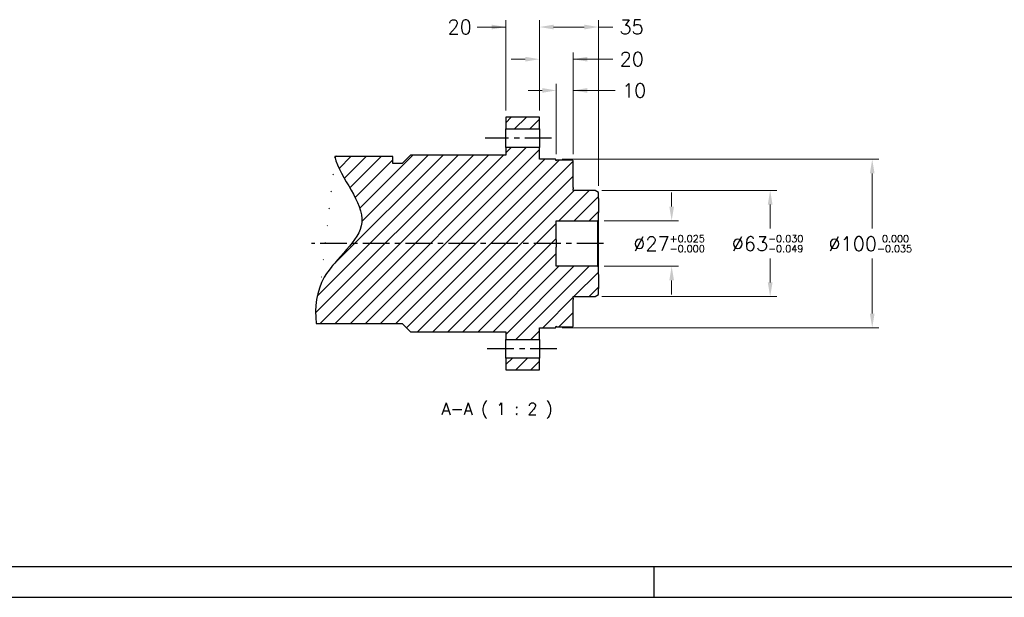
# Model space of a CAD drawing. Extents: x 47048 to 48733, y -2861 to -1673.
# Tile 2 of 21: x 47512 to 48097, y -2861 to -2517. Entities that reach past the tile are written whole.
import ezdxf

# ---------------------------------------------------------------- set-up
doc = ezdxf.new("R2010")
doc.units = 0
doc.header["$LTSCALE"] = 25.4
doc.linetypes.add('CENTER', pattern=[2, 1.25, -0.25, 0.25, -0.25])
doc.layers.get('0').update_dxf_attribs({"linetype": 'CONTINUOUS'})
doc.layers.get('Defpoints').update_dxf_attribs({"linetype": 'CONTINUOUS'})
for name, color, linetype in [('ATA-CENTER', 133, 'CENTER'), ('ATA-HATCH', 252, 'CONTINUOUS'), ('ATA-TEXT', 7, 'CONTINUOUS')]:
    doc.layers.add(name, color=color, linetype=linetype)
doc.layers.add('ATA-DIM', color=252, linetype='CONTINUOUS', lineweight=25)
doc.styles.get("Standard").update_dxf_attribs({"font": 'simplex.shx'})
doc.dimstyles.new('ata_A1', dxfattribs={"dimtxt": 4.2, "dimasz": 4.2, "dimexe": 2, "dimexo": 2, "dimgap": 2, "dimtad": 0, "dimtih": 1, "dimtoh": 1, "dimdec": 6, "dimdsep": 46, "dimtxsty": 'Standard', "dimcen": 0, "dimclrd": 252, "dimclre": 252, "dimclrt": 4, "dimadec": 6, "dimazin": 2, "dimtfac": 1, "dimtdec": 6, "dimtofl": 0, "dimtmove": 0, "dimatfit": 3, "dimfxl": 0, "dimtolj": 1, "dimtzin": 0, "dimlwd": 0, "dimlwe": 0, "dimarcsym": 0})

# ---------------------------------------------------------------- blocks, each defined once
blk = doc.blocks.new('*D19428')
at = {"layer": 'ATA-DIM', "color": 252, "lineweight": 0}
for p, q in [((47858.03966307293, -2618.905357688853), (47962.03966307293, -2618.905357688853)), ((47958.03966307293, -2627.305357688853), (47958.03966307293, -2641.505357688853)), ((47958.03966307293, -2673.505357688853), (47958.03966307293, -2659.305357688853)), ((47858.03966307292, -2681.905357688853), (47962.03966307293, -2681.905357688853))]:
    blk.add_line(p, q, dxfattribs=at)
at = {"layer": 'ATA-DIM', "color": 252}
for points in [[(47959.43966307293, -2627.305357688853), (47956.63966307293, -2627.305357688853), (47958.03966307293, -2618.905357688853)], [(47956.63966307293, -2673.505357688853), (47959.43966307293, -2673.505357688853), (47958.03966307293, -2681.905357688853)]]:
    blk.add_solid(points, dxfattribs=at)
at = {"layer": 'Defpoints', "color": 0}
for p in [(47854.03966307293, -2618.905357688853), (47854.03966307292, -2681.905357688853), (47958.03966307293, -2681.905357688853)]:
    blk.add_point(p, dxfattribs=at)
at = {"layer": 'ATA-DIM', "color": 4, "ltscale": 0.2, "insert": (47935.27566307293, -2645.505357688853), "char_height": 8.4, "attachment_point": 1}
blk.add_mtext('\\A1;%%C63{\\H4.200000;\\S-0.030^ -0.049;}', dxfattribs=at)
blk = doc.blocks.new('*D19426')
at = {"layer": 'ATA-DIM', "color": 252, "lineweight": 0}
for p, q in [((47899.53966307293, -2628.505357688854), (47899.53966307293, -2620.105357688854)), ((47859.53966307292, -2636.905357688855), (47903.53966307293, -2636.905357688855)), ((47859.53966307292, -2663.905357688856), (47903.53966307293, -2663.905357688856)), ((47899.53966307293, -2672.305357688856), (47899.53966307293, -2680.705357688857))]:
    blk.add_line(p, q, dxfattribs=at)
at = {"layer": 'ATA-DIM', "color": 252}
for points in [[(47898.13966307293, -2628.505357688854), (47900.93966307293, -2628.505357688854), (47899.53966307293, -2636.905357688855)], [(47900.93966307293, -2672.305357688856), (47898.13966307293, -2672.305357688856), (47899.53966307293, -2663.905357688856)]]:
    blk.add_solid(points, dxfattribs=at)
at = {"layer": 'Defpoints', "color": 0}
for p in [(47855.53966307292, -2636.905357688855), (47899.53966307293, -2636.905357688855), (47855.53966307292, -2663.905357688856)]:
    blk.add_point(p, dxfattribs=at)
at = {"layer": 'ATA-DIM', "color": 4, "ltscale": 0.2, "insert": (47876.77566307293, -2645.505357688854), "char_height": 8.4, "attachment_point": 1}
blk.add_mtext('\\A1;%%C27{\\H4.200000;\\S+0.025^ -0.000;}', dxfattribs=at)
blk = doc.blocks.new('*D19427')
at = {"layer": 'ATA-DIM', "color": 252, "lineweight": 0}
for p, q in [((47801.03966307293, -2571.405357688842), (47801.03966307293, -2517.839098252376)), ((47821.03966307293, -2571.405357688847), (47821.03966307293, -2517.839098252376)), ((47801.03966307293, -2521.839098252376), (47784.05081792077, -2521.839098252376)), ((47792.63966307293, -2521.839098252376), (47784.23966307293, -2521.839098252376)), ((47829.43966307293, -2521.839098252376), (47837.83966307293, -2521.839098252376))]:
    blk.add_line(p, q, dxfattribs=at)
at = {"layer": 'ATA-DIM', "color": 252}
for points in [[(47792.63966307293, -2523.239098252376), (47792.63966307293, -2520.439098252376), (47801.03966307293, -2521.839098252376)], [(47829.43966307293, -2520.439098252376), (47829.43966307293, -2523.239098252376), (47821.03966307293, -2521.839098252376)]]:
    blk.add_solid(points, dxfattribs=at)
at = {"layer": 'Defpoints', "color": 0}
for p in [(47801.03966307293, -2521.839098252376), (47801.03966307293, -2575.405357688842), (47821.03966307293, -2575.405357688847)]:
    blk.add_point(p, dxfattribs=at)
at = {"layer": 'ATA-DIM', "color": 4, "ltscale": 0.2, "insert": (47766.44281792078, -2517.639098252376), "char_height": 8.4, "attachment_point": 1}
blk.add_mtext('\\A1;20', dxfattribs=at)
blk = doc.blocks.new('*D19432')
at = {"layer": 'ATA-DIM', "color": 252, "lineweight": 0}
for p, q in [((47822.63966307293, -2559.504562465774), (47814.23966307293, -2559.504562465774)), ((47831.03966307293, -2597.405357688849), (47831.03966307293, -2555.504562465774)), ((47841.03966307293, -2597.405357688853), (47841.03966307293, -2555.504562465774)), ((47841.03966307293, -2559.504562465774), (47866.07303629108, -2559.504562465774)), ((47849.43966307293, -2559.504562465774), (47857.83966307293, -2559.504562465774))]:
    blk.add_line(p, q, dxfattribs=at)
at = {"layer": 'ATA-DIM', "color": 252}
for points in [[(47822.63966307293, -2560.904562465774), (47822.63966307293, -2558.104562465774), (47831.03966307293, -2559.504562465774)], [(47849.43966307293, -2558.104562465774), (47849.43966307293, -2560.904562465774), (47841.03966307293, -2559.504562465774)]]:
    blk.add_solid(points, dxfattribs=at)
at = {"layer": 'Defpoints', "color": 0}
for p in [(47831.03966307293, -2559.504562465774), (47831.03966307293, -2601.405357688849), (47841.03966307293, -2601.405357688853)]:
    blk.add_point(p, dxfattribs=at)
at = {"layer": 'ATA-DIM', "color": 4, "ltscale": 0.2, "insert": (47870.07303629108, -2555.304562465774), "char_height": 8.4, "attachment_point": 1}
blk.add_mtext('\\A1;10', dxfattribs=at)
blk = doc.blocks.new('*D19431')
at = {"layer": 'ATA-DIM', "color": 252, "lineweight": 0}
for p, q in [((47821.03966307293, -2571.405357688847), (47821.03966307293, -2536.947083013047)), ((47841.03966307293, -2597.405357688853), (47841.03966307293, -2536.947083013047)), ((47812.63966307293, -2540.947083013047), (47804.23966307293, -2540.947083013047)), ((47841.03966307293, -2540.947083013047), (47864.63566307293, -2540.947083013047)), ((47849.43966307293, -2540.947083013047), (47857.83966307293, -2540.947083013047))]:
    blk.add_line(p, q, dxfattribs=at)
at = {"layer": 'ATA-DIM', "color": 252}
for points in [[(47812.63966307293, -2542.347083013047), (47812.63966307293, -2539.547083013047), (47821.03966307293, -2540.947083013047)], [(47849.43966307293, -2539.547083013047), (47849.43966307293, -2542.347083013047), (47841.03966307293, -2540.947083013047)]]:
    blk.add_solid(points, dxfattribs=at)
at = {"layer": 'Defpoints', "color": 0}
for p in [(47821.03966307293, -2540.947083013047), (47821.03966307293, -2575.405357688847), (47841.03966307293, -2601.405357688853)]:
    blk.add_point(p, dxfattribs=at)
at = {"layer": 'ATA-DIM', "color": 4, "ltscale": 0.2, "insert": (47868.63566307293, -2536.747083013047), "char_height": 8.4, "attachment_point": 1}
blk.add_mtext('\\A1;20', dxfattribs=at)
blk = doc.blocks.new('*D19430')
at = {"layer": 'ATA-DIM', "color": 252, "lineweight": 0}
for p, q in [((47821.03966307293, -2571.405357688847), (47821.03966307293, -2517.839098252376)), ((47856.03966307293, -2616.060058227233), (47856.03966307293, -2517.839098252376)), ((47829.43966307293, -2521.839098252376), (47847.63966307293, -2521.839098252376)), ((47856.03966307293, -2521.839098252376), (47864.50987108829, -2521.839098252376))]:
    blk.add_line(p, q, dxfattribs=at)
at = {"layer": 'ATA-DIM', "color": 252}
for points in [[(47829.43966307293, -2520.439098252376), (47829.43966307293, -2523.239098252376), (47821.03966307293, -2521.839098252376)], [(47847.63966307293, -2523.239098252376), (47847.63966307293, -2520.439098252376), (47856.03966307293, -2521.839098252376)]]:
    blk.add_solid(points, dxfattribs=at)
at = {"layer": 'Defpoints', "color": 0}
for p in [(47856.03966307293, -2521.839098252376), (47821.03966307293, -2575.405357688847), (47856.03966307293, -2620.060058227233)]:
    blk.add_point(p, dxfattribs=at)
at = {"layer": 'ATA-DIM', "color": 4, "ltscale": 0.2, "insert": (47868.50987108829, -2517.639098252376), "char_height": 8.4, "attachment_point": 1}
blk.add_mtext('\\A1;35', dxfattribs=at)
blk = doc.blocks.new('*D19429')
at = {"layer": 'ATA-DIM', "color": 252, "lineweight": 0}
for p, q in [((47834.53966307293, -2600.405357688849), (48022.6563423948, -2600.405357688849)), ((48018.6563423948, -2608.805357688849), (48018.6563423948, -2641.505357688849)), ((48018.6563423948, -2692.005357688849), (48018.6563423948, -2659.305357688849)), ((47834.53966307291, -2700.405357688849), (48022.6563423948, -2700.405357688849))]:
    blk.add_line(p, q, dxfattribs=at)
at = {"layer": 'ATA-DIM', "color": 252}
for points in [[(48020.0563423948, -2608.805357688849), (48017.25634239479, -2608.805357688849), (48018.6563423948, -2600.405357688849)], [(48017.25634239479, -2692.005357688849), (48020.0563423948, -2692.005357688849), (48018.6563423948, -2700.405357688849)]]:
    blk.add_solid(points, dxfattribs=at)
at = {"layer": 'Defpoints', "color": 0}
for p in [(47830.53966307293, -2600.405357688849), (47830.53966307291, -2700.405357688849), (48018.6563423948, -2700.405357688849)]:
    blk.add_point(p, dxfattribs=at)
at = {"layer": 'ATA-DIM', "color": 4, "ltscale": 0.2, "insert": (47992.7003423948, -2645.505357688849), "char_height": 8.4, "attachment_point": 1}
blk.add_mtext('\\A1;%%C100{\\H4.200000;\\S 0.000^ -0.035;}', dxfattribs=at)
blk = doc.blocks.new('ata-Border-A1-002')
blk.add_line((833.9999999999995, 9.000000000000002), (7, 8.999999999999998))
at = {"color": 253, "ltscale": 0.5}
for p, q in [((420.4999999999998, 9), (420.4999999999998, 0)), ((0, 0), (841.0000000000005, 0))]:
    blk.add_line(p, q, dxfattribs=at)

msp = doc.modelspace()

# ---------------------------------------------------------------- hatches: boundary and pattern name
at = {"layer": 'ATA-HATCH'}
h = msp.add_hatch(dxfattribs=at)
h.set_pattern_fill('ANSI31', color=256, scale=2)
h.set_pattern_definition([(45, (45584.3939760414, -6268.065275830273), (-4.490128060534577, 4.490128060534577), [])])
edge = h.paths.add_edge_path()
edge.add_line((47744.53966307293, -2597.905357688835), (47739.53966307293, -2602.905357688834))
edge.add_line((47739.53966307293, -2602.905357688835), (47734.03966307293, -2602.905357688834))
edge.add_line((47734.03966307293, -2602.905357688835), (47734.03966307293, -2598.773344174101))
edge.add_line((47734.03966307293, -2598.773344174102), (47699.45706060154, -2598.773344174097))
edge.add_spline(control_points=[(47699.45706060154, -2598.773344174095), (47702.70055188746, -2611.845492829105), (47729.94994866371, -2638.791482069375), (47689.46256105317, -2665.910777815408), (47687.58131959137, -2688.158209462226), (47688.38324101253, -2697.905357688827)], knot_values=[29.95343203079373, 29.95343203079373, 29.95343203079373, 29.95343203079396, 51.11458799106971, 70.8278344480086, 85.1607967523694, 85.1607967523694, 85.1607967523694, 85.1607967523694], degree=3, periodic=0)
edge.add_line((47688.38324101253, -2697.905357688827), (47739.53966307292, -2697.905357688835))
edge.add_line((47739.53966307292, -2697.905357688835), (47744.53966307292, -2702.905357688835))
edge.add_line((47744.53966307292, -2702.905357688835), (47801.03966307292, -2702.905357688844))
edge.add_line((47801.03966307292, -2702.905357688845), (47801.03966307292, -2707.405539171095))
edge.add_line((47801.03966307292, -2707.405539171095), (47821.03966307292, -2707.405539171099))
edge.add_line((47821.03966307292, -2707.405539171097), (47821.03966307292, -2700.405357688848))
edge.add_line((47821.03966307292, -2700.405357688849), (47830.53966307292, -2700.405357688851))
edge.add_line((47830.53966307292, -2700.405357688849), (47831.03966307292, -2699.905357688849))
edge.add_line((47831.03966307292, -2699.905357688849), (47831.03966307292, -2699.40535768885))
edge.add_line((47831.03966307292, -2699.405357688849), (47831.53966307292, -2699.905357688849))
edge.add_line((47831.53966307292, -2699.905357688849), (47840.53966307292, -2699.905357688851))
edge.add_line((47840.53966307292, -2699.905357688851), (47841.03966307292, -2699.405357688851))
edge.add_line((47841.03966307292, -2699.405357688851), (47841.03966307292, -2683.655357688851))
edge.add_line((47841.03966307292, -2683.655357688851), (47841.03966307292, -2682.905736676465))
edge.add_line((47841.03966307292, -2682.905736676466), (47841.03966307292, -2682.105357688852))
edge.add_line((47841.03966307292, -2682.10535768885), (47841.03966307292, -2681.90535768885))
edge.add_line((47841.03966307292, -2681.905357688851), (47854.03966307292, -2681.905357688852))
edge.add_line((47854.03966307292, -2681.905357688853), (47856.03966307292, -2680.750657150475))
edge.add_line((47856.03966307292, -2680.750657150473), (47856.03966307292, -2677.093317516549))
edge.add_line((47856.03966307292, -2677.09331751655), (47856.03966307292, -2668.717385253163))
edge.add_line((47856.03966307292, -2668.717385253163), (47856.03966307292, -2664.405357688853))
edge.add_line((47856.03966307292, -2664.405357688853), (47855.53966307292, -2663.905357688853))
edge.add_line((47855.53966307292, -2663.905357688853), (47831.03966307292, -2663.905357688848))
edge.add_line((47831.03966307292, -2663.905357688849), (47831.03966307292, -2652.530357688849))
edge.add_line((47831.03966307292, -2652.530357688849), (47831.03966307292, -2648.280357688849))
edge.add_line((47831.03966307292, -2648.280357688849), (47831.03966307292, -2636.905357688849))
edge.add_line((47831.03966307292, -2636.905357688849), (47855.53966307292, -2636.905357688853))
edge.add_line((47855.53966307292, -2636.905357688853), (47856.03966307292, -2636.405357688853))
edge.add_line((47856.03966307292, -2636.405357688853), (47856.03966307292, -2632.093330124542))
edge.add_line((47856.03966307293, -2632.093330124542), (47856.03966307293, -2623.717397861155))
edge.add_line((47856.03966307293, -2623.717397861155), (47856.03966307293, -2620.060058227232))
edge.add_line((47856.03966307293, -2620.060058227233), (47854.03966307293, -2618.905357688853))
edge.add_line((47854.03966307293, -2618.905357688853), (47841.03966307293, -2618.905357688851))
edge.add_line((47841.03966307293, -2618.905357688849), (47841.03966307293, -2618.70535768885))
edge.add_line((47841.03966307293, -2618.705357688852), (47841.03966307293, -2617.904978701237))
edge.add_line((47841.03966307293, -2617.904978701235), (47841.03966307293, -2617.155357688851))
edge.add_line((47841.03966307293, -2617.155357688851), (47841.03966307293, -2601.405357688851))
edge.add_line((47841.03966307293, -2601.405357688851), (47840.53966307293, -2600.905357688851))
edge.add_line((47840.53966307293, -2600.905357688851), (47831.53966307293, -2600.905357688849))
edge.add_line((47831.53966307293, -2600.905357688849), (47831.03966307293, -2601.405357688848))
edge.add_line((47831.03966307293, -2601.405357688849), (47831.03966307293, -2600.905357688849))
edge.add_line((47831.03966307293, -2600.905357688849), (47830.53966307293, -2600.405357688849))
edge.add_line((47830.53966307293, -2600.405357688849), (47821.03966307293, -2600.405357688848))
edge.add_line((47821.03966307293, -2600.405357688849), (47821.03966307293, -2593.405176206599))
edge.add_line((47821.03966307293, -2593.405176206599), (47801.03966307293, -2593.405176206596))
edge.add_line((47801.03966307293, -2593.405176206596), (47801.03966307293, -2597.905357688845))
edge.add_line((47801.03966307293, -2597.905357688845), (47744.53966307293, -2597.905357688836))
h.paths.add_polyline_path([(47801.03966307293, -2575.405357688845), (47801.03966307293, -2582.405574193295), (47821.03966307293, -2582.405574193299), (47821.03966307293, -2575.405357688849)])
h.paths.add_polyline_path([(47801.03966307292, -2718.405141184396), (47801.03966307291, -2725.405357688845), (47821.03966307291, -2725.405357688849), (47821.03966307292, -2718.405141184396)])

# ---------------------------------------------------------------- linework, layer by layer
for p, q in [((47801.03966307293, -2575.405357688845), (47801.03966307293, -2582.405574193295)), ((47821.03966307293, -2575.405357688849), (47801.03966307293, -2575.405357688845)), ((47821.03966307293, -2582.405574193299), (47821.03966307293, -2575.405357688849)), ((47801.03966307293, -2593.405176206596), (47801.03966307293, -2582.405574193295)), ((47801.03966307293, -2582.405574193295), (47821.03966307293, -2582.405574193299)), ((47821.03966307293, -2582.405574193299), (47821.03966307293, -2593.405176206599)), ((47801.03966307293, -2593.405176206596), (47801.03966307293, -2597.905357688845)), ((47821.03966307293, -2593.405176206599), (47801.03966307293, -2593.405176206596)), ((47821.03966307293, -2600.405357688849), (47821.03966307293, -2593.405176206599)), ((47734.03966307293, -2598.773344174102), (47699.45706060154, -2598.773344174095)), ((47734.03966307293, -2602.905357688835), (47734.03966307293, -2598.773344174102)), ((47744.53966307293, -2597.905357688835), (47739.53966307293, -2602.905357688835)), ((47801.03966307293, -2597.905357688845), (47744.53966307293, -2597.905357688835)), ((47830.53966307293, -2600.405357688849), (47821.03966307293, -2600.405357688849)), ((47831.03966307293, -2600.905357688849), (47830.53966307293, -2600.405357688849)), ((47831.53966307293, -2600.905357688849), (47831.03966307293, -2601.405357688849)), ((47831.03966307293, -2601.405357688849), (47831.03966307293, -2600.905357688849)), ((47840.53966307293, -2600.905357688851), (47831.53966307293, -2600.905357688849)), ((47841.03966307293, -2601.405357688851), (47840.53966307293, -2600.905357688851)), ((47841.03966307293, -2617.155357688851), (47841.03966307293, -2601.405357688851)), ((47739.53966307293, -2602.905357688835), (47734.03966307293, -2602.905357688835)), ((47841.03966307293, -2617.155357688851), (47841.03966307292, -2617.904978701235)), ((47841.03966307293, -2618.705357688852), (47841.03966307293, -2617.904978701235)), ((47841.03966307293, -2618.905357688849), (47841.03966307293, -2618.705357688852)), ((47854.03966307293, -2618.905357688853), (47841.03966307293, -2618.905357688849)), ((47856.03966307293, -2620.060058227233), (47854.03966307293, -2618.905357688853)), ((47856.03966307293, -2623.717397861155), (47856.03966307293, -2620.060058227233)), ((47856.03966307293, -2623.717397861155), (47856.03966307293, -2632.093330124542)), ((47831.03966307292, -2648.280357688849), (47831.03966307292, -2636.905357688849)), ((47831.03966307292, -2636.905357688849), (47855.53966307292, -2636.905357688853)), ((47855.53966307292, -2636.905357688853), (47856.03966307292, -2636.405357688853)), ((47855.53966307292, -2636.905357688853), (47855.53966307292, -2663.905357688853)), ((47856.03966307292, -2636.405357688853), (47856.03966307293, -2632.093330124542)), ((47856.03966307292, -2664.405357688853), (47856.03966307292, -2636.405357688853)), ((47831.03966307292, -2648.280357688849), (47831.03966307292, -2652.530357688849)), ((47831.03966307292, -2663.905357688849), (47831.03966307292, -2652.530357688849)), ((47855.53966307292, -2663.905357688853), (47831.03966307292, -2663.905357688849)), ((47856.03966307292, -2664.405357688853), (47855.53966307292, -2663.905357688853)), ((47856.03966307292, -2668.717385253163), (47856.03966307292, -2664.405357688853)), ((47856.03966307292, -2668.717385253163), (47856.03966307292, -2677.09331751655)), ((47856.03966307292, -2680.750657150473), (47856.03966307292, -2677.09331751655)), ((47841.03966307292, -2682.10535768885), (47841.03966307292, -2681.905357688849)), ((47841.03966307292, -2681.905357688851), (47854.03966307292, -2681.905357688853)), ((47841.03966307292, -2682.905736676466), (47841.03966307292, -2682.10535768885)), ((47841.03966307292, -2682.905736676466), (47841.03966307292, -2683.655357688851)), ((47841.03966307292, -2699.405357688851), (47841.03966307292, -2683.655357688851)), ((47854.03966307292, -2681.905357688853), (47856.03966307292, -2680.750657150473)), ((47688.38324101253, -2697.905357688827), (47739.53966307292, -2697.905357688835)), ((47739.53966307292, -2697.905357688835), (47744.53966307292, -2702.905357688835)), ((47821.03966307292, -2700.405357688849), (47830.53966307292, -2700.405357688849)), ((47821.03966307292, -2707.405539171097), (47821.03966307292, -2700.405357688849)), ((47830.53966307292, -2700.405357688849), (47831.03966307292, -2699.905357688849)), ((47831.03966307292, -2699.405357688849), (47831.53966307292, -2699.905357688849)), ((47831.03966307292, -2699.905357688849), (47831.03966307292, -2699.405357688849)), ((47831.53966307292, -2699.905357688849), (47840.53966307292, -2699.905357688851)), ((47840.53966307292, -2699.905357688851), (47841.03966307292, -2699.405357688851)), ((47744.53966307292, -2702.905357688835), (47801.03966307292, -2702.905357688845)), ((47801.03966307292, -2702.905357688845), (47801.03966307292, -2707.405539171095)), ((47801.03966307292, -2718.405141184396), (47801.03966307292, -2707.405539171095)), ((47801.03966307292, -2707.405539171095), (47821.03966307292, -2707.405539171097)), ((47821.03966307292, -2707.405539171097), (47821.03966307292, -2718.405141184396)), ((47801.03966307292, -2718.405141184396), (47801.03966307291, -2725.405357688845)), ((47821.03966307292, -2718.405141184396), (47801.03966307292, -2718.405141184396)), ((47821.03966307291, -2725.405357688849), (47821.03966307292, -2718.405141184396)), ((47801.03966307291, -2725.405357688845), (47821.03966307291, -2725.405357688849))]:
    msp.add_line(p, q)
msp.add_open_spline([(47699.45706060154, -2598.773344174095), (47702.70055188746, -2611.845492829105), (47729.94994866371, -2638.791482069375), (47689.46256105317, -2665.910777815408), (47687.58131959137, -2688.158209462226), (47688.38324101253, -2697.905357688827)], degree=3, knots=[29.95343203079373, 29.95343203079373, 29.95343203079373, 29.95343203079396, 51.11458799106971, 70.8278344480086, 85.1607967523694, 85.1607967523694, 85.1607967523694, 85.1607967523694])
at = {"layer": 'ATA-CENTER', "ltscale": 0.5}
for p, q in [((47828.14044595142, -2587.905375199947), (47788.77420986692, -2587.905375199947)), ((47859.03966307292, -2650.405357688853), (47685.72139288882, -2650.405357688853)), ((47831.30946824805, -2712.905340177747), (47789.19304211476, -2712.905340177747))]:
    msp.add_line(p, q, dxfattribs=at)

# ---------------------------------------------------------------- block references
at = {"xscale": 2, "yscale": 2, "zscale": 2}
msp.add_blockref('ata-Border-A1-002', (47047.97850688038, -2860.525650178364), dxfattribs=at)
msp.add_blockref('ata-Border-A1-002', (47047.97850688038, -2860.525650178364), dxfattribs=at)

# ---------------------------------------------------------------- texts
at = {"layer": 'ATA-TEXT', "insert": (47762.8334193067, -2754.410043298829), "char_height": 6.99999988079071, "attachment_point": 7}
msp.add_mtext('A-A ( 1 : 2 )', dxfattribs=at)

# ---------------------------------------------------------------- dimensions: what is measured, and where the dimension line sits
at = {"layer": 'ATA-DIM'}
for base, p1, p2, picture, middle in [((47801.03966307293, -2521.839098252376), (47821.03966307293, -2575.405357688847), (47801.03966307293, -2575.405357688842), '*D19427', (47773.24681792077, -2521.839098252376)), ((47856.03966307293, -2521.839098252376), (47821.03966307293, -2575.405357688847), (47856.03966307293, -2620.060058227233), '*D19430', (47875.31387108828, -2521.839098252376)), ((47821.03966307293, -2540.947083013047), (47841.03966307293, -2601.405357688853), (47821.03966307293, -2575.405357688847), '*D19431', (47875.43966307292, -2540.947083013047))]:
    dim = msp.add_linear_dim(base=base, p1=p1, p2=p2, angle=180, dimstyle='ata_A1', override={"dimscale": 2, "dimdec": 3, "dimtfac": 0.8571428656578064, "dimtdec": 2}, dxfattribs=at)
    dim.commit()
    dim.dimension.update_dxf_attribs({"geometry": picture, "text_midpoint": middle, "dimtype": 160})
dim = msp.add_linear_dim(base=(47831.03966307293, -2559.504562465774), p1=(47841.03966307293, -2601.405357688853), p2=(47831.03966307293, -2601.405357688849), dimstyle='ata_A1', override={"dimscale": 2, "dimdec": 3, "dimtfac": 0.8571428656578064, "dimtdec": 2}, dxfattribs=at)
dim.commit()
dim.dimension.update_dxf_attribs({"geometry": '*D19432', "text_midpoint": (47876.07903629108, -2559.504562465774), "dimtype": 160})
for base, p1, p2, override, picture, middle in [((48018.6563423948, -2700.405357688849), (47830.53966307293, -2600.405357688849), (47830.53966307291, -2700.405357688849), {"dimscale": 2, "dimdec": 3, "dimtol": 1, "dimlim": 0, "dimtp": 0, "dimtm": 0.035000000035, "dimtfac": 0.5, "dimtdec": 3, "dimtolj": 1, "dimtzin": 0}, '*D19429', (48018.6563423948, -2650.405357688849)), ((47958.03966307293, -2681.905357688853), (47854.03966307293, -2618.905357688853), (47854.03966307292, -2681.905357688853), {"dimscale": 2, "dimdec": 3, "dimtol": 1, "dimlim": 0, "dimtp": -0.03, "dimtm": 0.049, "dimtfac": 0.5, "dimtdec": 3, "dimtolj": 1, "dimtzin": 0}, '*D19428', (47958.03966307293, -2650.405357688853)), ((47899.53966307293, -2636.905357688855), (47855.53966307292, -2663.905357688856), (47855.53966307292, -2636.905357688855), {"dimscale": 2, "dimdec": 3, "dimtol": 1, "dimlim": 0, "dimtp": 0.025, "dimtm": 1e-09, "dimtfac": 0.5, "dimtdec": 3, "dimtolj": 1, "dimtzin": 0}, '*D19426', (47899.53966307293, -2650.405357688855))]:
    dim = msp.add_linear_dim(base=base, p1=p1, p2=p2, angle=90, text='%%C<>', dimstyle='ata_A1', override=override, dxfattribs=at)
    dim.commit()
    dim.dimension.update_dxf_attribs({"geometry": picture, "text_midpoint": middle, "dimtype": 160})

doc.saveas('drawing.dxf')
